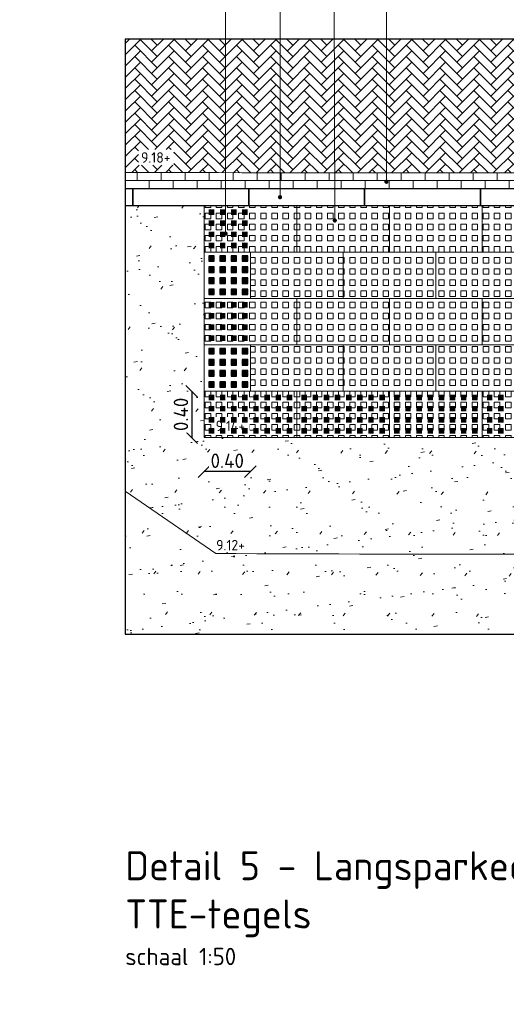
# Model space of a CAD drawing. Header units: metres. Extents: x -890 to 5635, y -951 to 6976.
# Tile 4 of 58: x 26 to 30, y -7 to 2. Entities that reach past the tile are written whole.
import ezdxf
from ezdxf import colors
from ezdxf.entities.mleader import LeaderData, LeaderLine
from ezdxf.math import Vec2, Vec3

# ---------------------------------------------------------------- set-up
doc = ezdxf.new("R2010")
doc.units = ezdxf.units.M
doc.set_wipeout_variables(frame=1)
for name, color, linetype, lineweight in [('B-WE-GR-GRAS-A', 253, 'Continuous', 13), ('N-WE-GR-GRAS-A', 11, 'Continuous', 13), ('N-WE-GW-TALUDARCERING-G', 90, 'Continuous', 18), ('N-WE-VH-KANTOPSLUITING_OPSLUITBAND_200X200-G', 3, 'Continuous', 25), ('N-WE-VH-VERHARDING_BETONSTRAATSTEEN-A', 11, 'Continuous', 13), ('N-WE-VH-VERHARDING_STRAATBAKSTEEN-A', 11, 'Continuous', 13), ('N-WE-VH-VERHARDING_TEGEL_GRAS-A', 11, 'Continuous', 13), ('N-WE-VH-VERHARDING_TEGEL_GRAS-A2', 252, 'Continuous', 25), ('N-WE-VH-VERHARDING_TEGEL_GRAS-G', 70, 'Continuous', 15), ('X-XX-AL-AANPIJLING-T18', 10, 'Continuous', 18), ('X-XX-AL-PEIL-T18', 10, 'Continuous', 18), ('X-XX-AL-T50', 130, 'Continuous', 50)]:
    doc.layers.add(name, color=color, linetype=linetype, lineweight=lineweight)
doc.layers.add('TL00_HULPLAAG', color=211, linetype='Continuous', plot=False)
doc.layers.add('TM00_MAATVOERING', color=1, linetype='Continuous')
doc.styles.add('NLCS-ISO', font='NLCS-ISO.ttf')
doc.styles.add('NLCS-ISO-M20-T50', font='NLCS-ISO.ttf', dxfattribs={"height": 0.1})
doc.styles.add('NLCS-ISO-M50-T18', font='NLCS-ISO.ttf', dxfattribs={"height": 0.09})
doc.styles.add('NLCS-ISO-M50-T50', font='NLCS-ISO.ttf', dxfattribs={"height": 0.25})
doc.linetypes.add('Taludlijn', pattern='A,0.5,[130,RODOR.shx,S=1,R=0,X=0,Y=0],1,[131,RODOR.shx,S=1,R=0,X=0,Y=0],0.5', length=2)
doc.dimstyles.new('NLCS RODOR-DIM-050', dxfattribs={"dimscale": 0.05, "dimtxt": 2.5, "dimasz": 2, "dimexe": 1.25, "dimexo": 0.625, "dimtad": 1, "dimzin": 1, "dimdsep": 46, "dimtxsty": 'NLCS-ISO', "dimblk": 'OBLIQUE', "dimcen": 0, "dimse1": 1, "dimse2": 1, "dimclrd": 256, "dimclre": 1, "dimclrt": 256, "dimadec": 0, "dimazin": 0, "dimtfac": 1, "dimtmove": 2, "dimatfit": 3, "dimfxl": 1, "dimtfill": 1, "dimtolj": 1, "dimtzin": 0, "dimlwd": -1, "dimlwe": -1, "dimarcsym": 0})
pattern_1 = [(37.5, (-41.28872, -15.69992), (-0.0125987, 0.3853648), [0, -0.304, 0, -0.34, 0, -0.325]), (7.5, (-41.2887, -15.6999), (0.3539553, 0.5644292), [0, -0.164, 0, -0.274, 0, -0.105]), (327.5, (-41.5347, -15.6999), (0.6228284, 0.0011318), [0, -0.1, 0, -0.36, 0, -0.47]), (317.5, (-41.5347, -15.6999), (0.6012253, 0.175535), [0, -0.05, 0, -0.236, 0, -0.27]), (51, (-41.79672, -14.93792), (-0.1008174, 0.3515922), [0.03, -0.4191]), (10, (-41.79672, -16.46192), (0.1545774, 0.3314922), [0.03, -0.4191])]

# ---------------------------------------------------------------- blocks, each defined once
blk = doc.blocks.new('TTE tegel')
at = {"layer": 'N-WE-VH-VERHARDING_TEGEL_GRAS-A'}
h = blk.add_hatch(dxfattribs=at)
h.set_pattern_fill('AVH-GRASTEGEL', color=256, scale=0.12, pattern_type=2)
h.set_pattern_definition([(0, (61.35034, 14.72604), (0, 0.048), [0.048, -0.048]), (90, (61.35034, 14.72604), (-0.048, 3e-18), [0.048, -0.048])])
h.paths.add_polyline_path([(61.3199, 14.6856), (61.3199, 15.4856), (61.7199, 15.4856), (61.7199, 14.6856)])
at = {"layer": 'N-WE-VH-VERHARDING_TEGEL_GRAS-G', "flags": 128}
blk.add_lwpolyline([(61.3199, 14.6856), (61.3199, 15.4856), (61.7199, 15.4856), (61.7199, 14.6856)], close=True, dxfattribs=at)
blk = doc.blocks.new('TTE-tegel-half')
at = {"layer": 'N-WE-VH-VERHARDING_TEGEL_GRAS-A2', "color": 11, "linetype": 'Continuous'}
for points in [[(0.0404, -0.0304), (0.0404, -0.0784), (0.0884, -0.0784), (0.0884, -0.0304)], [(0.1364, -0.0304), (0.1364, -0.0784), (0.1844, -0.0784), (0.1844, -0.0304)], [(0.2324, -0.0304), (0.2324, -0.0784), (0.2804, -0.0784), (0.2804, -0.0304)], [(0.3284, -0.0304), (0.3284, -0.0784), (0.3764, -0.0784), (0.3764, -0.0304)], [(0.0404, -0.1264), (0.0404, -0.1744), (0.0884, -0.1744), (0.0884, -0.1264)], [(0.1364, -0.1264), (0.1364, -0.1744), (0.1844, -0.1744), (0.1844, -0.1264)], [(0.2324, -0.1264), (0.2324, -0.1744), (0.2804, -0.1744), (0.2804, -0.1264)], [(0.3284, -0.1264), (0.3284, -0.1744), (0.3764, -0.1744), (0.3764, -0.1264)], [(0.0404, -0.2224), (0.0404, -0.2704), (0.0884, -0.2704), (0.0884, -0.2224)], [(0.1364, -0.2224), (0.1364, -0.2704), (0.1844, -0.2704), (0.1844, -0.2224)], [(0.2324, -0.2224), (0.2324, -0.2704), (0.2804, -0.2704), (0.2804, -0.2224)], [(0.3284, -0.2224), (0.3284, -0.2704), (0.3764, -0.2704), (0.3764, -0.2224)], [(0.0404, -0.3184), (0.0404, -0.3664), (0.0884, -0.3664), (0.0884, -0.3184)], [(0.1364, -0.3184), (0.1364, -0.3664), (0.1844, -0.3664), (0.1844, -0.3184)], [(0.2324, -0.3184), (0.2324, -0.3664), (0.2804, -0.3664), (0.2804, -0.3184)], [(0.3284, -0.3184), (0.3284, -0.3664), (0.3764, -0.3664), (0.3764, -0.3184)]]:
    blk.add_lwpolyline(points, close=True, dxfattribs=at)
at = {"layer": 'N-WE-VH-VERHARDING_TEGEL_GRAS-G', "flags": 128}
blk.add_lwpolyline([(0, 0), (0.4, 0), (0.4, -0.4), (0, -0.4)], close=True, dxfattribs=at)
blk = doc.blocks.new('_Dot')
at = {"color": 0, "linetype": 'ByBlock', "lineweight": -2}
blk.add_line((-0.5, 0), (-1, 0), dxfattribs=at)
at = {"color": 0, "linetype": 'ByBlock', "const_width": 0.5}
blk.add_lwpolyline([(-0.25, 0, 1), (0.25, 0, 1)], format="xyb", close=True, dxfattribs=at)
blk = doc.blocks.new('_Oblique')
at = {"color": 0, "linetype": 'ByBlock', "lineweight": -2}
blk.add_line((-0.5, -0.5), (0.5, 0.5), dxfattribs=at)
blk = doc.blocks.new('*D120')
at = {"layer": 'Defpoints', "color": 0, "transparency": 16777216}
for p in [(27.581, -0.3431), (27.981, -0.3431)]:
    blk.add_point(p, dxfattribs=at)
at = {"layer": 'TM00_MAATVOERING', "transparency": 16777216}
blk.add_line((27.981, -2.2372), (27.581, -2.2372), dxfattribs=at)
at = {"layer": 'TM00_MAATVOERING', "transparency": 16777216, "xscale": 0.1, "yscale": 0.1, "zscale": 0.1, "rotation": 180}
blk.add_blockref('_Oblique', (27.581, -2.2372), dxfattribs=at)
at = {"layer": 'TM00_MAATVOERING', "transparency": 16777216, "xscale": 0.1, "yscale": 0.1, "zscale": 0.1}
blk.add_blockref('_Oblique', (27.981, -2.2372), dxfattribs=at)
at = {"layer": 'TM00_MAATVOERING', "transparency": 16777216, "insert": (27.781, -2.1434), "char_height": 0.125, "attachment_point": 5, "style": 'NLCS-ISO', "bg_fill": 3, "box_fill_scale": 1.1, "bg_fill_color": 256, "bg_fill_true_color": 13158600, "bg_fill_transparency": 0}
blk.add_mtext('\\A1;0.40', dxfattribs=at)
at = {"layer": 'Defpoints', "color": 0, "transparency": 16777216}
blk.add_point((27.581, -2.2372), dxfattribs=at)
blk = doc.blocks.new('*D121')
at = {"layer": 'Defpoints', "color": 0, "transparency": 16777216}
for p in [(27.581, -1.5431), (27.581, -1.9431)]:
    blk.add_point(p, dxfattribs=at)
at = {"layer": 'TM00_MAATVOERING', "transparency": 16777216}
blk.add_line((27.4748, -1.5431), (27.4748, -1.9431), dxfattribs=at)
at = {"layer": 'TM00_MAATVOERING', "transparency": 16777216, "xscale": 0.1, "yscale": 0.1, "zscale": 0.1}
for p, rotation in [((27.4748, -1.5431), 90), ((27.4748, -1.9431), 270)]:
    blk.add_blockref('_Oblique', p, dxfattribs=dict(at, rotation=rotation))
at = {"layer": 'TM00_MAATVOERING', "transparency": 16777216, "insert": (27.381, -1.7431), "char_height": 0.125, "attachment_point": 5, "rotation": 90, "style": 'NLCS-ISO', "bg_fill": 3, "box_fill_scale": 1.1, "bg_fill_color": 256, "bg_fill_true_color": 13158600, "bg_fill_transparency": 0}
blk.add_mtext('\\A1;0.40', dxfattribs=at)
at = {"layer": 'Defpoints', "color": 0, "transparency": 16777216}
blk.add_point((27.4748, -1.9431), dxfattribs=at)

msp = doc.modelspace()

# ---------------------------------------------------------------- hatches: boundary and pattern name
at = {"layer": 'B-WE-GR-GRAS-A'}
h = msp.add_hatch(dxfattribs=at)
h.set_pattern_fill('AGR-GRAS_GAZON', color=256, scale=0.2, pattern_type=2)
h.set_pattern_definition(pattern_1)
h.paths.add_polyline_path([(33.3481, -2.9392, -0.002829), (27.682, -2.9436), (26.9006, -2.4064), (26.9006, -3.6395), (33.3481, -3.6395)])
at = {"layer": 'N-WE-GR-GRAS-A'}
h = msp.add_hatch(dxfattribs=at)
h.set_pattern_fill('DF-KEPER', color=256, angle=45)
h.set_pattern_definition([(45, (-41.0804, -5.43731), (0, 0.097580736), [0.276, -0.138]), (315, (-41.22677, -5.29094), (1e-17, 0.097580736), [0.276, -0.138])])
edge = h.paths.add_edge_path()
edge.add_line((33.3481, 1.4942), (26.9006, 1.4942))
edge.add_line((26.9006, 1.4942), (26.9006, 0.3449))
edge.add_arc((30.1243, 1147.0248), 1146.6843, 269.8389219, 270.1610781)
edge.add_line((33.3481, 0.3449), (33.3481, 1.4942))
h.paths.add_polyline_path([(27.0143, 0.4064), (27.3203, 0.4064), (27.3203, 0.5414), (27.0143, 0.5414)], flags=16)
h = msp.add_hatch(dxfattribs=at)
h.set_pattern_fill('AGR-GRAS_GAZON', color=256, scale=0.2, pattern_type=2)
h.set_pattern_definition(pattern_1)
h.paths.add_polyline_path([(27.581, -1.5431), (27.581, -1.1431), (27.581, -0.7431), (27.581, -0.7431), (27.581, -0.3431), (27.581, 0.0569), (26.9666, 0.0569), (26.9006, 0.0569), (26.9006, -2.4064), (27.682, -2.9436, 0.002829), (33.3481, -2.9392), (33.3481, -1.9431), (33.181, -1.9431), (32.381, -1.9431), (31.581, -1.9431), (30.781, -1.9431), (29.981, -1.9431), (29.181, -1.9431), (28.381, -1.9431), (27.581, -1.9431), (27.5707, -1.943), (27.581, -1.943)])
at = {"layer": 'N-WE-VH-VERHARDING_STRAATBAKSTEEN-A'}
h = msp.add_hatch(dxfattribs=at)
h.set_pattern_fill('DF-HALFSTEENS', color=256, angle=-270)
h.set_pattern_definition([(90, (26.90063, 0.20695), (-0.1035, 0.207), [0.069, -0.069]), (180, (26.90063, 0.20695), (8e-18, -0.069), [])])
edge = h.paths.add_edge_path()
edge.add_arc((30.1243, 1147.0248), 1146.6843, 269.8389219, 270.1610781, ccw=False)
edge.add_line((26.9006, 0.3449), (26.9006, 0.2069))
edge.add_line((26.9006, 0.2069), (26.9666, 0.2069))
edge.add_line((26.9666, 0.2069), (27.9666, 0.2069))
edge.add_line((27.9666, 0.2069), (28.9666, 0.2069))
edge.add_line((28.9666, 0.2069), (29.9666, 0.2069))
edge.add_line((29.9666, 0.2069), (30.9666, 0.2069))
edge.add_line((30.9666, 0.2069), (31.9666, 0.2069))
edge.add_line((31.9666, 0.2069), (32.9666, 0.2069))
edge.add_line((32.9666, 0.2069), (33.3481, 0.2069))
edge.add_line((33.3481, 0.2069), (33.3481, 0.3449))

# ---------------------------------------------------------------- linework, layer by layer
at = {"layer": 'N-WE-GW-TALUDARCERING-G', "linetype": 'Taludlijn', "ltscale": 5, "flags": 128}
msp.add_lwpolyline([(26.9006, -2.4064), (27.682, -2.9436, 0.002829), (33.3481, -2.9392)], format="xyb", dxfattribs=at)
at = {"layer": 'N-WE-VH-KANTOPSLUITING_OPSLUITBAND_200X200-G', "linetype": 'ByBlock', "flags": 128}
msp.add_lwpolyline([(26.9006, 0.2069), (26.9666, 0.2069), (26.9666, 0.0569), (26.9006, 0.0569)], dxfattribs=at)
for points in [[(26.9666, 0.2069), (27.9666, 0.2069), (27.9666, 0.0569), (26.9666, 0.0569)], [(27.9666, 0.2069), (28.9666, 0.2069), (28.9666, 0.0569), (27.9666, 0.0569)], [(28.9666, 0.2069), (29.9666, 0.2069), (29.9666, 0.0569), (28.9666, 0.0569)], [(29.9666, 0.2069), (30.9666, 0.2069), (30.9666, 0.0569), (29.9666, 0.0569)]]:
    msp.add_lwpolyline(points, close=True, dxfattribs=at)
at = {"layer": 'N-WE-VH-VERHARDING_BETONSTRAATSTEEN-A', "ltscale": 0.1, "flags": 128}
msp.add_lwpolyline([(33.3481, 0.3448, -0.001378), (26.9006, 0.3449, -0.003241)], format="xyb", dxfattribs=at)
at = {"layer": 'N-WE-VH-VERHARDING_TEGEL_GRAS-A', "color": 251}
for points in [[(27.6214, 0.0265), (27.6694, 0.0265), (27.6214, -0.0215), (27.6694, -0.0215)], [(27.7174, 0.0265), (27.7654, 0.0265), (27.7174, -0.0215), (27.7654, -0.0215)], [(27.8134, 0.0265), (27.8614, 0.0265), (27.8134, -0.0215), (27.8614, -0.0215)], [(27.9094, 0.0265), (27.9574, 0.0265), (27.9094, -0.0215), (27.9574, -0.0215)], [(27.6214, -0.0695), (27.6694, -0.0695), (27.6214, -0.1175), (27.6694, -0.1175)], [(27.7174, -0.0695), (27.7654, -0.0695), (27.7174, -0.1175), (27.7654, -0.1175)], [(27.8134, -0.0695), (27.8614, -0.0695), (27.8134, -0.1175), (27.8614, -0.1175)], [(27.9094, -0.0695), (27.9574, -0.0695), (27.9094, -0.1175), (27.9574, -0.1175)], [(27.6214, -0.1655), (27.6694, -0.1655), (27.6214, -0.2135), (27.6694, -0.2135)], [(27.7174, -0.1655), (27.7654, -0.1655), (27.7174, -0.2135), (27.7654, -0.2135)], [(27.8134, -0.1655), (27.8614, -0.1655), (27.8134, -0.2135), (27.8614, -0.2135)], [(27.9094, -0.1655), (27.9574, -0.1655), (27.9094, -0.2135), (27.9574, -0.2135)], [(28.1014, -1.5735), (28.1494, -1.5735), (28.1014, -1.6215), (28.1494, -1.6215)], [(28.1974, -1.5735), (28.2454, -1.5735), (28.1974, -1.6215), (28.2454, -1.6215)], [(28.2934, -1.5735), (28.3414, -1.5735), (28.2934, -1.6215), (28.3414, -1.6215)], [(28.4214, -1.5735), (28.4694, -1.5735), (28.4214, -1.6215), (28.4694, -1.6215)], [(28.5174, -1.5735), (28.5654, -1.5735), (28.5174, -1.6215), (28.5654, -1.6215)], [(28.6134, -1.5735), (28.6614, -1.5735), (28.6134, -1.6215), (28.6614, -1.6215)], [(28.7094, -1.5735), (28.7574, -1.5735), (28.7094, -1.6215), (28.7574, -1.6215)], [(28.8054, -1.5735), (28.8534, -1.5735), (28.8054, -1.6215), (28.8534, -1.6215)], [(28.9014, -1.5735), (28.9494, -1.5735), (28.9014, -1.6215), (28.9494, -1.6215)], [(28.9974, -1.5735), (29.0454, -1.5735), (28.9974, -1.6215), (29.0454, -1.6215)], [(29.0934, -1.5735), (29.1414, -1.5735), (29.0934, -1.6215), (29.1414, -1.6215)], [(29.2214, -1.5735), (29.2694, -1.5735), (29.2214, -1.6215), (29.2694, -1.6215)], [(29.3174, -1.5735), (29.3654, -1.5735), (29.3174, -1.6215), (29.3654, -1.6215)], [(29.4134, -1.5735), (29.4614, -1.5735), (29.4134, -1.6215), (29.4614, -1.6215)], [(29.5094, -1.5735), (29.5574, -1.5735), (29.5094, -1.6215), (29.5574, -1.6215)], [(29.6054, -1.5735), (29.6534, -1.5735), (29.6054, -1.6215), (29.6534, -1.6215)], [(29.7014, -1.5735), (29.7494, -1.5735), (29.7014, -1.6215), (29.7494, -1.6215)], [(29.7974, -1.5735), (29.8454, -1.5735), (29.7974, -1.6215), (29.8454, -1.6215)], [(29.8934, -1.5735), (29.9414, -1.5735), (29.8934, -1.6215), (29.9414, -1.6215)], [(30.0214, -1.5735), (30.0694, -1.5735), (30.0214, -1.6215), (30.0694, -1.6215)], [(30.1174, -1.5735), (30.1654, -1.5735), (30.1174, -1.6215), (30.1654, -1.6215)], [(28.1014, -1.6695), (28.1494, -1.6695), (28.1014, -1.7175), (28.1494, -1.7175)], [(28.1974, -1.6695), (28.2454, -1.6695), (28.1974, -1.7175), (28.2454, -1.7175)], [(28.2934, -1.6695), (28.3414, -1.6695), (28.2934, -1.7175), (28.3414, -1.7175)], [(28.4214, -1.6695), (28.4694, -1.6695), (28.4214, -1.7175), (28.4694, -1.7175)], [(28.5174, -1.6695), (28.5654, -1.6695), (28.5174, -1.7175), (28.5654, -1.7175)], [(28.6134, -1.6695), (28.6614, -1.6695), (28.6134, -1.7175), (28.6614, -1.7175)], [(28.7094, -1.6695), (28.7574, -1.6695), (28.7094, -1.7175), (28.7574, -1.7175)], [(28.8054, -1.6695), (28.8534, -1.6695), (28.8054, -1.7175), (28.8534, -1.7175)], [(28.9014, -1.6695), (28.9494, -1.6695), (28.9014, -1.7175), (28.9494, -1.7175)], [(28.9974, -1.6695), (29.0454, -1.6695), (28.9974, -1.7175), (29.0454, -1.7175)], [(29.0934, -1.6695), (29.1414, -1.6695), (29.0934, -1.7175), (29.1414, -1.7175)], [(29.2214, -1.6695), (29.2694, -1.6695), (29.2214, -1.7175), (29.2694, -1.7175)], [(29.3174, -1.6695), (29.3654, -1.6695), (29.3174, -1.7175), (29.3654, -1.7175)], [(29.4134, -1.6695), (29.4614, -1.6695), (29.4134, -1.7175), (29.4614, -1.7175)], [(29.5094, -1.6695), (29.5574, -1.6695), (29.5094, -1.7175), (29.5574, -1.7175)], [(29.6054, -1.6695), (29.6534, -1.6695), (29.6054, -1.7175), (29.6534, -1.7175)], [(29.7014, -1.6695), (29.7494, -1.6695), (29.7014, -1.7175), (29.7494, -1.7175)], [(29.7974, -1.6695), (29.8454, -1.6695), (29.7974, -1.7175), (29.8454, -1.7175)], [(29.8934, -1.6695), (29.9414, -1.6695), (29.8934, -1.7175), (29.9414, -1.7175)], [(30.0214, -1.6695), (30.0694, -1.6695), (30.0214, -1.7175), (30.0694, -1.7175)], [(30.1174, -1.6695), (30.1654, -1.6695), (30.1174, -1.7175), (30.1654, -1.7175)], [(28.1014, -1.7655), (28.1494, -1.7655), (28.1014, -1.8135), (28.1494, -1.8135)], [(28.1974, -1.7655), (28.2454, -1.7655), (28.1974, -1.8135), (28.2454, -1.8135)], [(28.2934, -1.7655), (28.3414, -1.7655), (28.2934, -1.8135), (28.3414, -1.8135)], [(28.4214, -1.7655), (28.4694, -1.7655), (28.4214, -1.8135), (28.4694, -1.8135)], [(28.5174, -1.7655), (28.5654, -1.7655), (28.5174, -1.8135), (28.5654, -1.8135)], [(28.6134, -1.7655), (28.6614, -1.7655), (28.6134, -1.8135), (28.6614, -1.8135)], [(28.7094, -1.7655), (28.7574, -1.7655), (28.7094, -1.8135), (28.7574, -1.8135)], [(28.8054, -1.7655), (28.8534, -1.7655), (28.8054, -1.8135), (28.8534, -1.8135)], [(28.9014, -1.7655), (28.9494, -1.7655), (28.9014, -1.8135), (28.9494, -1.8135)], [(28.9974, -1.7655), (29.0454, -1.7655), (28.9974, -1.8135), (29.0454, -1.8135)], [(29.0934, -1.7655), (29.1414, -1.7655), (29.0934, -1.8135), (29.1414, -1.8135)], [(29.2214, -1.7655), (29.2694, -1.7655), (29.2214, -1.8135), (29.2694, -1.8135)], [(29.3174, -1.7655), (29.3654, -1.7655), (29.3174, -1.8135), (29.3654, -1.8135)], [(29.4134, -1.7655), (29.4614, -1.7655), (29.4134, -1.8135), (29.4614, -1.8135)], [(29.5094, -1.7655), (29.5574, -1.7655), (29.5094, -1.8135), (29.5574, -1.8135)], [(29.6054, -1.7655), (29.6534, -1.7655), (29.6054, -1.8135), (29.6534, -1.8135)], [(29.7014, -1.7655), (29.7494, -1.7655), (29.7014, -1.8135), (29.7494, -1.8135)], [(29.7974, -1.7655), (29.8454, -1.7655), (29.7974, -1.8135), (29.8454, -1.8135)], [(29.8934, -1.7655), (29.9414, -1.7655), (29.8934, -1.8135), (29.9414, -1.8135)], [(30.0214, -1.7655), (30.0694, -1.7655), (30.0214, -1.8135), (30.0694, -1.8135)], [(30.1174, -1.7655), (30.1654, -1.7655), (30.1174, -1.8135), (30.1654, -1.8135)], [(28.1014, -1.8615), (28.1494, -1.8615), (28.1014, -1.9095), (28.1494, -1.9095)], [(28.1974, -1.8615), (28.2454, -1.8615), (28.1974, -1.9095), (28.2454, -1.9095)], [(28.2934, -1.8615), (28.3414, -1.8615), (28.2934, -1.9095), (28.3414, -1.9095)], [(28.4214, -1.8615), (28.4694, -1.8615), (28.4214, -1.9095), (28.4694, -1.9095)], [(28.5174, -1.8615), (28.5654, -1.8615), (28.5174, -1.9095), (28.5654, -1.9095)], [(28.6134, -1.8615), (28.6614, -1.8615), (28.6134, -1.9095), (28.6614, -1.9095)], [(28.7094, -1.8615), (28.7574, -1.8615), (28.7094, -1.9095), (28.7574, -1.9095)], [(28.8054, -1.8615), (28.8534, -1.8615), (28.8054, -1.9095), (28.8534, -1.9095)], [(28.9014, -1.8615), (28.9494, -1.8615), (28.9014, -1.9095), (28.9494, -1.9095)], [(28.9974, -1.8615), (29.0454, -1.8615), (28.9974, -1.9095), (29.0454, -1.9095)], [(29.0934, -1.8615), (29.1414, -1.8615), (29.0934, -1.9095), (29.1414, -1.9095)], [(29.2214, -1.8615), (29.2694, -1.8615), (29.2214, -1.9095), (29.2694, -1.9095)], [(29.3174, -1.8615), (29.3654, -1.8615), (29.3174, -1.9095), (29.3654, -1.9095)], [(29.4134, -1.8615), (29.4614, -1.8615), (29.4134, -1.9095), (29.4614, -1.9095)], [(29.5094, -1.8615), (29.5574, -1.8615), (29.5094, -1.9095), (29.5574, -1.9095)], [(29.6054, -1.8615), (29.6534, -1.8615), (29.6054, -1.9095), (29.6534, -1.9095)], [(29.7014, -1.8615), (29.7494, -1.8615), (29.7014, -1.9095), (29.7494, -1.9095)], [(29.7974, -1.8615), (29.8454, -1.8615), (29.7974, -1.9095), (29.8454, -1.9095)], [(29.8934, -1.8615), (29.9414, -1.8615), (29.8934, -1.9095), (29.9414, -1.9095)], [(30.0214, -1.8615), (30.0694, -1.8615), (30.0214, -1.9095), (30.0694, -1.9095)], [(30.1174, -1.8615), (30.1654, -1.8615), (30.1174, -1.9095), (30.1654, -1.9095)]]:
    msp.add_solid(points, dxfattribs=at)

# ---------------------------------------------------------------- block references
for p in [(27.581, -0.3431), (27.581, -1.1431)]:
    msp.add_blockref('TTE-tegel-half', p)
at = {"layer": 'N-WE-VH-VERHARDING_TEGEL_GRAS-A', "rotation": 270}
for p in [(12.8954, 61.3768), (13.6954, 61.3768), (14.4954, 61.3768), (15.2954, 61.3768), (13.2954, 60.9768), (14.0954, 60.9768), (14.8954, 60.9768), (12.8954, 60.5768), (13.6954, 60.5768), (14.4954, 60.5768), (15.2954, 60.5768), (13.2954, 60.1768), (14.0954, 60.1768), (14.8954, 60.1768), (12.8954, 59.7768), (13.6954, 59.7768), (14.4954, 59.7768), (15.2954, 59.7768)]:
    msp.add_blockref('TTE tegel', p, dxfattribs=at)

# ---------------------------------------------------------------- texts
at = {"layer": 'X-XX-AL-PEIL-T18', "style": 'NLCS-ISO-M50-T18'}
for s, p in [('9.18+', (27.0368, 0.4289)), ('9.12+', (27.6854, -2.9164))]:
    msp.add_text(s, height=0.09, rotation=360, dxfattribs=at).set_placement(p)
at = {"layer": 'X-XX-AL-T50', "ltscale": 0.5, "insert": (26.9006, -5.513), "char_height": 0.25, "width": 7.501615, "attachment_point": 1, "style": 'NLCS-ISO-M50-T50'}
msp.add_mtext('{\\C4;Detail 5 - Langsparkeerplaats van \\PTTE-tegels\\P\\H0.6x;\\C3;schaal 1:50}', dxfattribs=at)

# ---------------------------------------------------------------- leaders
at = {"layer": 'X-XX-AL-AANPIJLING-T18'}
ml = msp.add_multileader_mtext('Standard', dxfattribs=at)
ml.set_content('TTE tegel 800x400x60 mm, halfsteensverband, gevuld met gras, zie plantsoenlijst', color=2, style='NLCS-ISO-M20-T50')
ml.set_leader_properties(color=256, linetype='ByLayer', lineweight=-1)
ml.set_arrow_properties(name='DOT')
ml.build(insert=Vec2(0, 0))
ml.multileader.update_dxf_attribs({"text_left_attachment_type": 3, "text_right_attachment_type": 5, "dogleg_length": 0.036, "arrow_head_size": 0.036})
ctx = ml.context
ctx.base_point, ctx.char_height, ctx.arrow_head_size, ctx.landing_gap_size, ctx.plane_origin, ctx.plane_x_axis, ctx.plane_y_axis = Vec3(28.6998, 4.1777), 0.09, 0.036, 0.045, Vec3(28.6998, 1.9514), Vec3(0, 1), Vec3(-1, 0)
ctx.left_attachment, ctx.right_attachment = 3, 5
notes = []
notes.append((ctx, [(0, (1, 1, 0), (28.6998, 4.1417), (0, 1), 0.036, [(0, [(28.7094, -0.0695)], 0, [])])]))
ctx.mtext.insert, ctx.mtext.text_direction, ctx.mtext.rotation, ctx.mtext.flow_direction = Vec3(28.6413, 4.2227), Vec3(0, 1), 1.570796, 5
ml = msp.add_multileader_mtext('Standard', dxfattribs=at)
ml.set_content('TTE tegel, gevuld met 4 rijen TTE betonklinkers 74x74x48 mm, kleur: grijs', color=2, style='NLCS-ISO-M20-T50')
ml.set_leader_properties(color=256, linetype='ByLayer', lineweight=-1)
ml.set_arrow_properties(name='DOT')
ml.build(insert=Vec2(0, 0))
ml.multileader.update_dxf_attribs({"text_left_attachment_type": 3, "text_right_attachment_type": 5, "dogleg_length": 0.036, "arrow_head_size": 0.036})
ctx = ml.context
ctx.base_point, ctx.char_height, ctx.arrow_head_size, ctx.landing_gap_size, ctx.plane_origin, ctx.plane_x_axis, ctx.plane_y_axis = Vec3(27.7669, 4.1777), 0.09, 0.036, 0.045, Vec3(27.7669, 1.9514), Vec3(0, 1), Vec3(-1, 0)
ctx.left_attachment, ctx.right_attachment = 3, 5
notes.append((ctx, [(0, (1, 1, 0), (27.7669, 4.1417), (0, 1), 0.036, [(0, [(27.7669, -0.1832)], 0, [])])]))
ctx.mtext.insert, ctx.mtext.text_direction, ctx.mtext.rotation, ctx.mtext.flow_direction = Vec3(27.7084, 4.2227), Vec3(0, 1), 1.570796, 5
ml = msp.add_multileader_mtext('Standard', dxfattribs=at)
ml.set_content('dubbele strek, betonstraatstenen, dikformaat, type: Keranova Rossa', color=2, style='NLCS-ISO-M20-T50')
ml.set_leader_properties(color=256, linetype='ByLayer', lineweight=-1)
ml.set_arrow_properties(name='DOT')
ml.build(insert=Vec2(0, 0))
ml.multileader.update_dxf_attribs({"text_left_attachment_type": 3, "text_right_attachment_type": 5, "dogleg_length": 0.036, "arrow_head_size": 0.036})
ctx = ml.context
ctx.base_point, ctx.char_height, ctx.arrow_head_size, ctx.landing_gap_size, ctx.plane_origin, ctx.plane_x_axis, ctx.plane_y_axis = Vec3(29.1544, 4.1777), 0.09, 0.036, 0.045, Vec3(29.1544, 2.4657), Vec3(0, 1), Vec3(-1, 0)
ctx.left_attachment, ctx.right_attachment = 3, 5
notes.append((ctx, [(0, (1, 1, 0), (29.1544, 4.1417), (0, 1), 0.036, [(0, [(29.1544, 0.2644)], 0, [])])]))
ctx.mtext.insert, ctx.mtext.text_direction, ctx.mtext.rotation, ctx.mtext.flow_direction = Vec3(29.0959, 4.2227), Vec3(0, 1), 1.570796, 5
ml = msp.add_multileader_mtext('Standard', dxfattribs=at)
ml.set_content('opsluitband 150x250 mm, kleur: grijs', color=2, style='NLCS-ISO-M20-T50')
ml.set_leader_properties(color=256, linetype='ByLayer', lineweight=-1)
ml.set_arrow_properties(name='DOT')
ml.build(insert=Vec2(0, 0))
ml.multileader.update_dxf_attribs({"text_left_attachment_type": 3, "text_right_attachment_type": 5, "dogleg_length": 0.036, "arrow_head_size": 0.036})
ctx = ml.context
ctx.base_point, ctx.char_height, ctx.arrow_head_size, ctx.landing_gap_size, ctx.plane_origin, ctx.plane_x_axis, ctx.plane_y_axis = Vec3(28.2366, 4.1777), 0.09, 0.036, 0.045, Vec3(28.2366, 1.4664), Vec3(0, 1), Vec3(-1, 0)
ctx.left_attachment, ctx.right_attachment = 3, 5
notes.append((ctx, [(0, (1, 1, 0), (28.2366, 4.1417), (0, 1), 0.036, [(0, [(28.2366, 0.1313)], 0, [])])]))
ctx.mtext.insert, ctx.mtext.text_direction, ctx.mtext.rotation, ctx.mtext.flow_direction = Vec3(28.1781, 4.2227), Vec3(0, 1), 1.570796, 5
for ctx, leaders in notes:
    for number, flags, end, landing, length, lines in leaders:
        leader = LeaderData()
        leader.index, (leader.has_last_leader_line, leader.has_dogleg_vector, leader.attachment_direction) = number, flags
        leader.last_leader_point, leader.dogleg_vector, leader.dogleg_length = Vec3(end), Vec3(landing), length
        for number, points, colour, breaks in lines:
            line = LeaderLine()
            line.index, line.vertices, line.color, line.breaks = number, Vec3.list(points), colors.encode_raw_color(colour), breaks
            leader.lines.append(line)
        ctx.leaders.append(leader)

# ---------------------------------------------------------------- next in the draw order: wipeouts: each hides what was drawn before it
msp.add_wipeout([(27.6584, -1.9193), (27.9734, -1.9193), (27.9734, -1.7663), (27.6584, -1.7663)]).dxf.layer = 'X-XX-AL-PEIL-T18'

# ---------------------------------------------------------------- next in the draw order: texts
at = {"layer": 'X-XX-AL-PEIL-T18', "style": 'NLCS-ISO-M50-T18'}
msp.add_text('9.14+', height=0.09, rotation=360, dxfattribs=at).set_placement((27.6809, -1.8878))

# ---------------------------------------------------------------- next in the draw order: dimensions: what is measured, and where the dimension line sits
at = {"layer": 'TM00_MAATVOERING'}
dim = msp.add_aligned_dim(p1=(27.981, -0.3431), p2=(27.581, -0.3431), distance=1.8941, dimstyle='NLCS RODOR-DIM-050', dxfattribs=at)
dim.commit()
dim.dimension.update_dxf_attribs({"geometry": '*D120', "text_midpoint": (27.781, -2.1434)})

# ---------------------------------------------------------------- next in the draw order: linework, layer by layer
at = {"layer": 'N-WE-VH-VERHARDING_TEGEL_GRAS-A', "color": 251}
for points in [[(27.6214, -0.2615), (27.6694, -0.2615), (27.6214, -0.3095), (27.6694, -0.3095)], [(27.7174, -0.2615), (27.7654, -0.2615), (27.7174, -0.3095), (27.7654, -0.3095)], [(27.8134, -0.2615), (27.8614, -0.2615), (27.8134, -0.3095), (27.8614, -0.3095)], [(27.9094, -0.2615), (27.9574, -0.2615), (27.9094, -0.3095), (27.9574, -0.3095)], [(27.6214, -0.3735), (27.6694, -0.3735), (27.6214, -0.4215), (27.6694, -0.4215)], [(27.7174, -0.3735), (27.7654, -0.3735), (27.7174, -0.4215), (27.7654, -0.4215)], [(27.8134, -0.3735), (27.8614, -0.3735), (27.8134, -0.4215), (27.8614, -0.4215)], [(27.9094, -0.3735), (27.9574, -0.3735), (27.9094, -0.4215), (27.9574, -0.4215)], [(27.6214, -0.4695), (27.6694, -0.4695), (27.6214, -0.5175), (27.6694, -0.5175)], [(27.7174, -0.4695), (27.7654, -0.4695), (27.7174, -0.5175), (27.7654, -0.5175)], [(27.8134, -0.4695), (27.8614, -0.4695), (27.8134, -0.5175), (27.8614, -0.5175)], [(27.9094, -0.4695), (27.9574, -0.4695), (27.9094, -0.5175), (27.9574, -0.5175)], [(27.6214, -0.5655), (27.6694, -0.5655), (27.6214, -0.6135), (27.6694, -0.6135)], [(27.7174, -0.5655), (27.7654, -0.5655), (27.7174, -0.6135), (27.7654, -0.6135)], [(27.8134, -0.5655), (27.8614, -0.5655), (27.8134, -0.6135), (27.8614, -0.6135)], [(27.9094, -0.5655), (27.9574, -0.5655), (27.9094, -0.6135), (27.9574, -0.6135)], [(27.6214, -0.6615), (27.6694, -0.6615), (27.6214, -0.7095), (27.6694, -0.7095)], [(27.7174, -0.6615), (27.7654, -0.6615), (27.7174, -0.7095), (27.7654, -0.7095)], [(27.8134, -0.6615), (27.8614, -0.6615), (27.8134, -0.7095), (27.8614, -0.7095)], [(27.9094, -0.6615), (27.9574, -0.6615), (27.9094, -0.7095), (27.9574, -0.7095)], [(27.6214, -0.7735), (27.6694, -0.7735), (27.6214, -0.8215), (27.6694, -0.8215)], [(27.7174, -0.7735), (27.7654, -0.7735), (27.7174, -0.8215), (27.7654, -0.8215)], [(27.8134, -0.7735), (27.8614, -0.7735), (27.8134, -0.8215), (27.8614, -0.8215)], [(27.9094, -0.7735), (27.9574, -0.7735), (27.9094, -0.8215), (27.9574, -0.8215)], [(27.6214, -0.8695), (27.6694, -0.8695), (27.6214, -0.9175), (27.6694, -0.9175)], [(27.7174, -0.8695), (27.7654, -0.8695), (27.7174, -0.9175), (27.7654, -0.9175)], [(27.8134, -0.8695), (27.8614, -0.8695), (27.8134, -0.9175), (27.8614, -0.9175)], [(27.9094, -0.8695), (27.9574, -0.8695), (27.9094, -0.9175), (27.9574, -0.9175)], [(27.6214, -0.9655), (27.6694, -0.9655), (27.6214, -1.0135), (27.6694, -1.0135)], [(27.7174, -0.9655), (27.7654, -0.9655), (27.7174, -1.0135), (27.7654, -1.0135)], [(27.8134, -0.9655), (27.8614, -0.9655), (27.8134, -1.0135), (27.8614, -1.0135)], [(27.9094, -0.9655), (27.9574, -0.9655), (27.9094, -1.0135), (27.9574, -1.0135)], [(27.6214, -1.0615), (27.6694, -1.0615), (27.6214, -1.1095), (27.6694, -1.1095)], [(27.7174, -1.0615), (27.7654, -1.0615), (27.7174, -1.1095), (27.7654, -1.1095)], [(27.8134, -1.0615), (27.8614, -1.0615), (27.8134, -1.1095), (27.8614, -1.1095)], [(27.9094, -1.0615), (27.9574, -1.0615), (27.9094, -1.1095), (27.9574, -1.1095)], [(27.6214, -1.1735), (27.6694, -1.1735), (27.6214, -1.2215), (27.6694, -1.2215)], [(27.7174, -1.1735), (27.7654, -1.1735), (27.7174, -1.2215), (27.7654, -1.2215)], [(27.8134, -1.1735), (27.8614, -1.1735), (27.8134, -1.2215), (27.8614, -1.2215)], [(27.9094, -1.1735), (27.9574, -1.1735), (27.9094, -1.2215), (27.9574, -1.2215)], [(27.6214, -1.2695), (27.6694, -1.2695), (27.6214, -1.3175), (27.6694, -1.3175)], [(27.7174, -1.2695), (27.7654, -1.2695), (27.7174, -1.3175), (27.7654, -1.3175)], [(27.8134, -1.2695), (27.8614, -1.2695), (27.8134, -1.3175), (27.8614, -1.3175)], [(27.9094, -1.2695), (27.9574, -1.2695), (27.9094, -1.3175), (27.9574, -1.3175)], [(27.6214, -1.3655), (27.6694, -1.3655), (27.6214, -1.4135), (27.6694, -1.4135)], [(27.7174, -1.3655), (27.7654, -1.3655), (27.7174, -1.4135), (27.7654, -1.4135)], [(27.8134, -1.3655), (27.8614, -1.3655), (27.8134, -1.4135), (27.8614, -1.4135)], [(27.9094, -1.3655), (27.9574, -1.3655), (27.9094, -1.4135), (27.9574, -1.4135)], [(27.7174, -1.4615), (27.7654, -1.4615), (27.7174, -1.5095), (27.7654, -1.5095)], [(27.8134, -1.4615), (27.8614, -1.4615), (27.8134, -1.5095), (27.8614, -1.5095)], [(27.9094, -1.4615), (27.9574, -1.4615), (27.9094, -1.5095), (27.9574, -1.5095)], [(27.7174, -1.5735), (27.7654, -1.5735), (27.7174, -1.6215), (27.7654, -1.6215)], [(27.8134, -1.5735), (27.8614, -1.5735), (27.8134, -1.6215), (27.8614, -1.6215)], [(27.9094, -1.5735), (27.9574, -1.5735), (27.9094, -1.6215), (27.9574, -1.6215)], [(28.0054, -1.5735), (28.0534, -1.5735), (28.0054, -1.6215), (28.0534, -1.6215)], [(27.7174, -1.6695), (27.7654, -1.6695), (27.7174, -1.7175), (27.7654, -1.7175)], [(27.8134, -1.6695), (27.8614, -1.6695), (27.8134, -1.7175), (27.8614, -1.7175)], [(27.9094, -1.6695), (27.9574, -1.6695), (27.9094, -1.7175), (27.9574, -1.7175)], [(28.0054, -1.6695), (28.0534, -1.6695), (28.0054, -1.7175), (28.0534, -1.7175)], [(27.7174, -1.7655), (27.7654, -1.7655), (27.7174, -1.8135), (27.7654, -1.8135)], [(27.8134, -1.7655), (27.8614, -1.7655), (27.8134, -1.8135), (27.8614, -1.8135)], [(27.9094, -1.7655), (27.9574, -1.7655), (27.9094, -1.8135), (27.9574, -1.8135)], [(28.0054, -1.7655), (28.0534, -1.7655), (28.0054, -1.8135), (28.0534, -1.8135)], [(27.7174, -1.8615), (27.7654, -1.8615), (27.7174, -1.9095), (27.7654, -1.9095)], [(27.8134, -1.8615), (27.8614, -1.8615), (27.8134, -1.9095), (27.8614, -1.9095)], [(27.9094, -1.8615), (27.9574, -1.8615), (27.9094, -1.9095), (27.9574, -1.9095)], [(28.0054, -1.8615), (28.0534, -1.8615), (28.0054, -1.9095), (28.0534, -1.9095)]]:
    msp.add_solid(points, dxfattribs=at)

# ---------------------------------------------------------------- next in the draw order: dimensions: what is measured, and where the dimension line sits
at = {"layer": 'TM00_MAATVOERING'}
dim = msp.add_aligned_dim(p1=(27.581, -1.5431), p2=(27.581, -1.9431), distance=-0.1062, dimstyle='NLCS RODOR-DIM-050', dxfattribs=at)
dim.commit()
dim.dimension.update_dxf_attribs({"geometry": '*D121', "text_midpoint": (27.381, -1.7431)})

# ---------------------------------------------------------------- next in the draw order: linework, layer by layer
msp.add_circle((74.4072, 12.7269), 964.0442)
at = {"layer": 'N-WE-VH-VERHARDING_TEGEL_GRAS-A', "color": 251}
for points in [[(27.6214, -1.4615), (27.6694, -1.4615), (27.6214, -1.5095), (27.6694, -1.5095)], [(27.6214, -1.5735), (27.6694, -1.5735), (27.6214, -1.6215), (27.6694, -1.6215)], [(27.6214, -1.6695), (27.6694, -1.6695), (27.6214, -1.7175), (27.6694, -1.7175)], [(27.6214, -1.7655), (27.6694, -1.7655), (27.6214, -1.8135), (27.6694, -1.8135)], [(27.6214, -1.8615), (27.6694, -1.8615), (27.6214, -1.9095), (27.6694, -1.9095)]]:
    msp.add_solid(points, dxfattribs=at)
at = {"layer": 'TL00_HULPLAAG', "flags": 128}
msp.add_lwpolyline([(26.9006, -3.6395), (33.3481, -3.6395), (33.3481, 1.4942), (26.9006, 1.4942)], close=True, dxfattribs=at)

doc.saveas('drawing.dxf')
